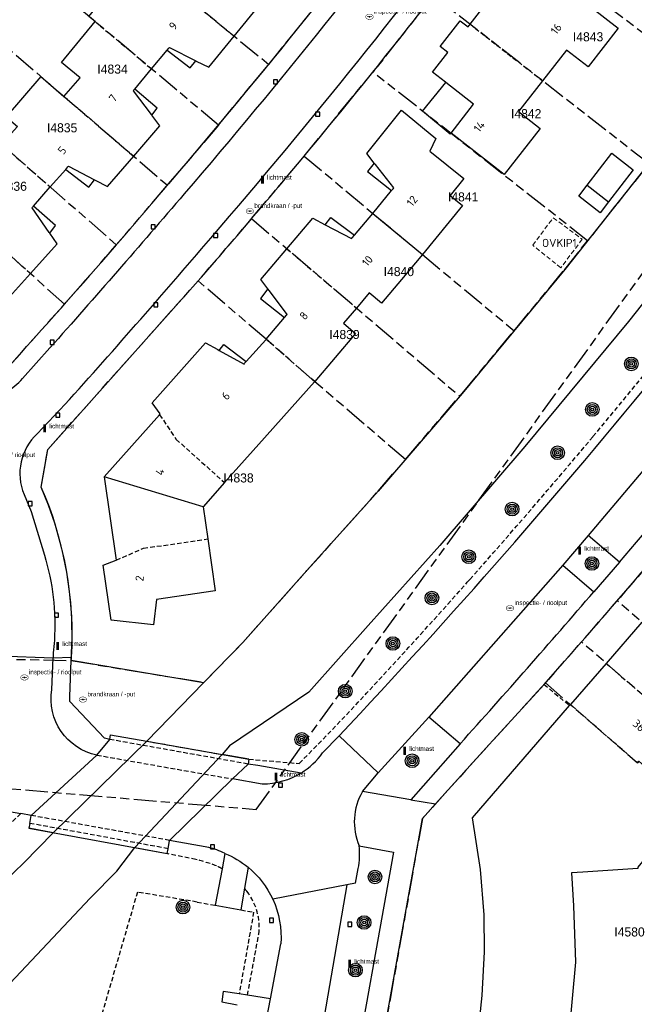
# Model space of a CAD drawing. Extents: x 168491 to 169507, y 481494 to 482503.
# Tile 91 of 108: x 169301 to 169369, y 482013 to 482121. Entities that reach past the tile are written whole.
import ezdxf
from ezdxf.enums import TextEntityAlignment as Align

# ---------------------------------------------------------------- set-up
doc = ezdxf.new("R2010")
doc.units = 0
doc.header["$LTSCALE"] = 0.5
doc.linetypes.add('KAD', pattern=[12, 5, -1, 2, -1, 2, -1])
doc.linetypes.add('STIPPELFIJN', pattern=[1.5, 1, -0.5])
doc.layers.get('0').update_dxf_attribs({"linetype": 'CONTINUOUS'})
for name, color, linetype in [('G01', 3, 'KAD'), ('G_BTD', 3, 'CONTINUOUS'), ('G_GBIP1', 7, 'CONTINUOUS'), ('G_OBDP1', 7, 'CONTINUOUS'), ('G_OTD', 7, 'CONTINUOUS'), ('G_PNDMV', 1, 'CONTINUOUS'), ('G_WGD', 2, 'CONTINUOUS'), ('G_WTD', 4, 'CONTINUOUS'), ('LSHD', 7, 'CONTINUOUS'), ('NAR', 7, 'CONTINUOUS'), ('OVKIP1', 7, 'CONTINUOUS'), ('PPAL', 7, 'CONTINUOUS'), ('PPUT', 7, 'CONTINUOUS'), ('PVGO', 7, 'CONTINUOUS'), ('Q23', 4, 'CONTINUOUS'), ('Z01', 2, 'CONTINUOUS')]:
    doc.layers.add(name, color=color, linetype=linetype)
doc.layers.add('OBWVM', color=7, linetype='CONTINUOUS', lineweight=70)
doc.layers.add('PND', color=8, linetype='CONTINUOUS', lineweight=25)
doc.styles.add('ISO', font='isocpeur.ttf', dxfattribs={"height": 1})

# ---------------------------------------------------------------- blocks, each defined once
blk = doc.blocks.new('PAAL')
at = {"linetype": 'ByBlock', "lineweight": -2}
h = blk.add_hatch(color=0, dxfattribs=at)
h.dxf.hatch_style = 1
h.paths.add_polyline_path([(0.15, 0.8), (-0.15, 0.8), (-0.15, -0.1), (0, -0.1, -0.414214), (-0.1, 0, -1), (0.1, 0, -0.414214), (0, -0.1), (0.15, -0.1)])
at = {"linetype": 'ByBlock', "lineweight": -2, "true_color": 0x681648}
h = blk.add_hatch(color=219, dxfattribs=at)
h.dxf.hatch_style = 1
h.paths.add_polyline_path([(-0.1, 0, 1), (0.1, 0, 1)])
at = {"color": 0, "linetype": 'ByBlock', "lineweight": -2}
blk.add_attdef('PAAL', (0.5, 0.35), '', height=0.5, dxfattribs=at)
blk = doc.blocks.new('put')
at = {"linetype": 'ByBlock', "lineweight": -2}
h = blk.add_hatch(color=0, dxfattribs=at)
h.dxf.hatch_style = 1
edge = h.paths.add_edge_path()
edge.add_spline(control_points=[(0.44, 0), (0.44, 0.04), (0.43, 0.09), (0.36, 0.2), (0.28, 0.26), (0.09, 0.32), (-0.02, 0.33), (-0.22, 0.29), (-0.31, 0.24), (-0.42, 0.12), (-0.44, 0.06), (-0.44, -0.06), (-0.42, -0.12), (-0.33, -0.22), (-0.28, -0.26), (-0.1, -0.33), (0.04, -0.33), (0.27, -0.27), (0.37, -0.2), (0.43, -0.08), (0.44, -0.04), (0.44, 0)], knot_values=[0, 0, 0, 0, 0.380029, 0.380029, 1.118666, 1.118666, 1.857303, 1.857303, 2.59594, 2.59594, 3.13294, 3.13294, 3.66994, 3.66994, 4.20694, 4.20694, 5.079565, 5.079565, 5.952189, 5.952189, 6.283185, 6.283185, 6.283185, 6.283185], degree=3, periodic=0)
edge = h.paths.add_edge_path(flags=16)
edge.add_ellipse((0, 0), major_axis=(0.392, 0), ratio=0.689655, start_angle=0, end_angle=360)
h = blk.add_hatch(color=0, dxfattribs=at)
h.dxf.hatch_style = 1
h.paths.add_polyline_path([(-0.1, 0, -0.096396), (-0.09, 0.04), (-0.25, 0.04, 1), (-0.25, -0.04), (-0.09, -0.04, -0.096396)])
at = {"linetype": 'ByBlock', "lineweight": -2, "true_color": 0x681648}
h = blk.add_hatch(color=219, dxfattribs=at)
h.dxf.hatch_style = 1
h.paths.add_polyline_path([(0.1, 0, 1), (-0.1, 0, 1)])
at = {"linetype": 'ByBlock', "lineweight": -2}
h = blk.add_hatch(color=0, dxfattribs=at)
h.dxf.hatch_style = 1
h.paths.add_polyline_path([(0.25, 0.04), (0.09, 0.04, -0.096396), (0.1, 0, -0.096396), (0.09, -0.04), (0.25, -0.04, 1)])
at = {"color": 0, "linetype": 'ByBlock', "lineweight": -2}
blk.add_attdef('PUT', (0.5, 0.35), '', height=0.5, dxfattribs=at)
blk = doc.blocks.new('BOOM')
at = {"color": 0}
for radius in [0.75, 0.55, 0.35, 0.15]:
    blk.add_circle((0, 0), radius, dxfattribs=at)
blk = doc.blocks.new('Q23')
for p, q in [((0.22, 0.22), (-0.23, 0.22)), ((-0.23, 0.22), (-0.23, -0.23)), ((0.22, -0.23), (0.22, 0.22)), ((-0.23, -0.23), (0.22, -0.23))]:
    blk.add_line(p, q)

msp = doc.modelspace()

# ---------------------------------------------------------------- linework, layer by layer
at = {"layer": 'G01'}
for p, q in [((169307.044, 482134.071), (169328.708, 482116.335)), ((169377.322, 482114.238), (169353.337, 482132.354)), ((169323.167, 482109.653), (169301.75, 482127.603)), ((169346.853, 482123.918), (169340.193, 482115.485)), ((169370.616, 482105.402), (169346.853, 482123.918)), ((169328.708, 482116.335), (169334.163, 482123.074)), ((169296.298, 482121.254), (169317.539, 482103.026)), ((169323.167, 482109.653), (169328.708, 482116.335)), ((169290.85, 482114.91), (169311.902, 482096.445)), ((169332.615, 482106.231), (169340.193, 482115.485)), ((169363.866, 482096.897), (169340.193, 482115.485)), ((169323.167, 482109.653), (169317.539, 482103.026)), ((169306.178, 482089.905), (169285.267, 482108.726)), ((169370.616, 482105.402), (169363.866, 482096.897)), ((169311.902, 482096.445), (169317.539, 482103.026)), ((169326.822, 482099.342), (169320.929, 482092.495)), ((169326.822, 482099.342), (169349.772, 482079.78)), ((169311.902, 482096.445), (169306.178, 482089.905)), ((169343.773, 482072.802), (169349.772, 482079.78)), ((169371.031, 482061.78), (169367.131, 482057.227)), ((169367.131, 482057.227), (169363.198, 482052.698)), ((169385.418, 482041.391), (169367.131, 482057.227)), ((169363.198, 482052.698), (169359.216, 482048.188)), ((169381.484, 482036.86), (169363.198, 482052.698)), ((169291.891, 482050.982), (169306.943, 482050.643))]:
    msp.add_line(p, q, dxfattribs=at)
for points in [[(169293.214, 482005.006), (169294.485, 482020.094), (169295.9, 482036.89), (169327.33, 482034.24), (169416.168, 482157.446), (169457.25, 482214.42)], [(169326.822, 482099.342), (169330.667, 482103.898), (169332.615, 482106.231)], [(169332.615, 482106.231), (169340.204, 482099.916), (169345.661, 482095.374), (169355.764, 482086.992)], [(169278.512, 482101.253), (169294.087, 482083.438), (169300.368, 482083.41), (169306.178, 482089.905)], [(169355.764, 482086.992), (169361.35, 482093.726), (169363.866, 482096.897)], [(169306.943, 482050.643), (169307.036, 482053.232), (169307.015, 482054.755), (169306.984, 482055.491), (169306.898, 482056.777), (169306.751, 482058.243), (169306.436, 482060.404), (169305.838, 482063.254), (169305.128, 482065.777), (169304.435, 482067.785), (169303.633, 482069.767), (169304.351, 482073.917), (169320.929, 482092.495)], [(169343.773, 482072.802), (169333.79, 482081.371), (169328.427, 482086.042), (169320.929, 482092.495)], [(169349.772, 482079.78), (169350.024, 482080.073), (169355.764, 482086.992)], [(169306.943, 482050.643), (169321.562, 482048.233), (169325.854, 482052.644), (169332.922, 482060.556), (169340.768, 482069.307), (169343.773, 482072.802)], [(169359.216, 482048.188), (169353.02, 482041.4), (169352.457, 482040.777), (169345.65, 482033.247), (169339.947, 482001.323)], [(169359.216, 482048.188), (169369.368, 482039.377), (169369.517, 482039.553), (169377.675, 482032.472)]]:
    msp.add_lwpolyline(points, dxfattribs=at)
at = {"layer": 'G_BTD', "linetype": 'STIPPELFIJN', "lineweight": -3, "transparency": 33554687}
for points in [[(169378.014, 482091.982, -0.00731508), (169364.462, 482075.319)], [(169350.892, 482059.589, 0.00710064), (169364.462, 482075.319)], [(169335.741, 482043.042, 0.00752901), (169350.606, 482059.267)], [(169322.949, 482028.024, 0.02900164), (169320.679, 482028.732)], [(169323.565, 482027.7, 0.01927206), (169322.949, 482028.024)], [(169326.321, 482025.186, 0.01376344), (169326.042, 482025.558)], [(169327.612, 482020.509, 0.1977583), (169326.321, 482025.186)]]:
    msp.add_lwpolyline(points, format="xyb", dxfattribs=at)
for points in [[(169350.606, 482059.267), (169350.749, 482059.428), (169350.892, 482059.589)], [(169332.069, 482039.31), (169335.741, 482043.042)], [(169326.519, 482039.774), (169332.069, 482039.31)], [(169301.367, 482033.783), (169274.334, 482008.57)], [(169320.679, 482028.732), (169317.518, 482029.376)], [(169320.81, 482024.035), (169314.237, 482025.133), (169308.76, 482006.389)], [(169320.81, 482024.035), (169322.819, 482023.678)], [(169325.645, 482023.175), (169327.048, 482022.926), (169325.452, 482013.912)], [(169326.37, 482013.77), (169327.612, 482020.509)]]:
    msp.add_lwpolyline(points, dxfattribs=at)
at = {"layer": 'G_BTD', "linetype": 'Continuous', "lineweight": 25, "transparency": 33554687}
for points in [[(169321.519, 482048.189), (169306.943, 482050.643)], [(169311.276, 482042.471), (169315.268, 482041.765)], [(169326.519, 482039.774), (169323.569, 482040.296)], [(169304.932, 482031.679), (169302.257, 482032.168)], [(169313.945, 482030.03), (169317.518, 482029.376)]]:
    msp.add_lwpolyline(points, dxfattribs=at)
at = {"layer": 'G_GBIP1', "linetype": 'Continuous', "lineweight": 25, "transparency": 33554687}
for points in [[(169348.809, 482108.758), (169348.721, 482108.645), (169345.654, 482111.198), (169348.236, 482114.346)], [(169363.829, 482103.028), (169366.549, 482106.546)], [(169366.549, 482106.546), (169368.908, 482104.722)], [(169368.908, 482104.722), (169366.189, 482101.204)]]:
    msp.add_lwpolyline(points, dxfattribs=at)
at = {"layer": 'G_OBDP1', "linetype": 'Continuous', "lineweight": 25, "transparency": 33554687}
for points in [[(169309.763, 482040.227), (169311.183, 482041.947)], [(169311.183, 482041.947), (169311.276, 482042.471)], [(169311.276, 482042.471), (169315.268, 482041.765)], [(169315.268, 482041.765), (169326.519, 482039.774)], [(169302.512, 482033.577), (169309.763, 482040.227)], [(169326.519, 482039.774), (169326.425, 482039.245)], [(169324.731, 482037.596), (169326.425, 482039.245)], [(169317.781, 482030.83), (169324.731, 482037.596)], [(169302.356, 482032.709), (169302.512, 482033.577)], [(169302.356, 482032.709), (169302.257, 482032.168)], [(169302.257, 482032.168), (169317.518, 482029.376)], [(169317.518, 482029.376), (169317.617, 482029.917)], [(169317.617, 482029.917), (169317.781, 482030.83)]]:
    msp.add_lwpolyline(points, dxfattribs=at)
at = {"layer": 'G_OTD', "linetype": 'STIPPELFIJN', "lineweight": -3, "transparency": 33554687}
msp.add_lwpolyline([(169359.076, 482048.016), (169361.884, 482045.686)], dxfattribs=at)
at = {"layer": 'G_PNDMV', "linetype": 'Continuous', "lineweight": 25, "transparency": 33554687}
for points in [[(169309.574, 482121.044), (169308.875, 482121.63), (169314.238, 482128.181), (169314.598, 482127.886)], [(169350.909, 482120.757), (169355.019, 482126.05), (169358.496, 482123.329)], [(169361.359, 482124.9), (169367.228, 482120.329), (169363.914, 482116.067), (169361.546, 482117.909), (169358.907, 482114.525)], [(169324.909, 482119.445), (169327.71, 482122.866), (169326.84, 482123.97)], [(169306.134, 482112.813), (169307.902, 482114.87), (169305.877, 482116.528), (169309.574, 482121.044)], [(169348.236, 482114.346), (169348.184, 482114.386), (169346.784, 482115.473), (169348.475, 482117.628), (169347.608, 482118.305), (169349.823, 482121.151), (169350.691, 482120.476), (169350.909, 482120.757)], [(169320.665, 482116.739), (169320.726, 482116.708), (169322.105, 482116.021), (169324.909, 482119.445)], [(169315.789, 482115.837), (169317.505, 482117.897)], [(169317.505, 482117.897), (169317.681, 482118.108), (169317.75, 482118.191), (169320.665, 482116.739)], [(169313.942, 482113.62), (169315.789, 482115.837)], [(169303.565, 482115.019), (169299.741, 482110.567), (169300.991, 482109.49), (169299.26, 482107.533)], [(169303.565, 482115.019), (169306.134, 482112.813)], [(169358.907, 482114.525), (169356.263, 482111.134), (169358.629, 482109.282), (169354.662, 482104.194), (169348.809, 482108.758)], [(169315.814, 482110.756), (169315.773, 482110.811), (169313.786, 482113.434), (169313.885, 482113.552), (169313.942, 482113.62)], [(169348.809, 482108.758), (169351.294, 482111.971), (169348.236, 482114.346)], [(169340.339, 482105.469), (169339.511, 482106.517), (169343.343, 482111.275), (169347.152, 482108.188), (169346.466, 482106.786), (169350.235, 482103.756), (169348.72, 482101.895), (169350.068, 482100.798), (169345.661, 482095.374)], [(169313.818, 482106.219), (169316.707, 482109.578), (169315.814, 482110.756)], [(169309.497, 482103.633), (169309.577, 482103.591), (169310.943, 482102.874), (169313.818, 482106.219)], [(169304.623, 482102.83), (169306.321, 482104.77)], [(169306.321, 482104.77), (169306.567, 482105.051), (169306.639, 482105.133), (169309.497, 482103.633)], [(169342.252, 482102.424), (169342.424, 482102.635), (169342.503, 482102.731), (169340.472, 482105.301), (169340.339, 482105.469)], [(169302.755, 482100.696), (169304.623, 482102.83)], [(169362.885, 482101.806), (169363.829, 482103.028)], [(169363.829, 482103.028), (169366.189, 482101.204)], [(169340.204, 482099.916), (169342.252, 482102.424)], [(169365.244, 482099.982), (169362.885, 482101.806)], [(169304.562, 482097.747), (169304.514, 482097.816), (169302.612, 482100.533), (169302.678, 482100.608), (169302.755, 482100.696)], [(169366.189, 482101.204), (169365.244, 482099.982)], [(169330.716, 482096.023), (169333.577, 482099.398), (169334.946, 482098.671)], [(169338.15, 482097.502), (169340.204, 482099.916)], [(169340.204, 482099.916), (169345.661, 482095.374)], [(169334.946, 482098.671), (169337.838, 482097.135), (169337.925, 482097.238), (169338.15, 482097.502)], [(169302.431, 482093.278), (169305.389, 482096.566), (169304.562, 482097.747)], [(169328.627, 482091.6), (169327.853, 482092.645), (169330.716, 482096.023)], [(169345.661, 482095.374), (169343.341, 482092.642), (169341.129, 482090.037), (169339.802, 482091.164), (169338.38, 482089.49)], [(169302.431, 482093.278), (169299.475, 482089.992), (169298.133, 482090.731), (169298.027, 482090.789)], [(169330.446, 482088.437), (169330.657, 482088.688), (169330.725, 482088.769), (169328.78, 482091.394), (169328.627, 482091.6)], [(169338.38, 482089.49), (169336.952, 482087.808), (169338.27, 482086.67), (169333.779, 482081.38)], [(169328.427, 482086.042), (169330.446, 482088.437)], [(169316.671, 482077.74), (169316.746, 482077.824), (169315.871, 482079.061), (169321.755, 482085.648), (169323.091, 482084.912), (169323.251, 482084.824)], [(169326.234, 482083.597), (169328.383, 482085.99), (169328.427, 482086.042)], [(169323.251, 482084.824), (169325.984, 482083.318), (169326.055, 482083.398), (169326.234, 482083.597)], [(169333.779, 482081.38), (169333.746, 482081.341), (169327.604, 482074.472), (169323.831, 482070.259)], [(169310.546, 482070.888), (169316.671, 482077.74)], [(169310.546, 482070.888), (169311.903, 482061.715)], [(169321.466, 482067.587), (169310.546, 482070.888)], [(169323.831, 482070.259), (169321.466, 482067.587)], [(169321.466, 482067.587), (169321.977, 482064.05)], [(169321.977, 482064.05), (169322.806, 482058.317), (169316.327, 482057.361), (169316.018, 482054.578), (169311.338, 482055.099), (169310.459, 482061.154), (169311.903, 482061.715)], [(169369.85, 482054.873), (169365.92, 482050.34)], [(169365.92, 482050.34), (169361.976, 482045.792)], [(169351.795, 482009.505), (169352.256, 482013.732), (169352.504, 482018.564), (169352.461, 482022.625), (169352.044, 482027.622), (169351.196, 482033.321), (169361.884, 482045.686)], [(169361.884, 482045.686), (169361.976, 482045.792)], [(169376.968, 482031.666), (169372.561, 482026.643), (169370.1, 482028.733), (169369.401, 482027.883), (169369.411, 482027.744), (169363.335, 482027.326), (169362.077, 482027.24), (169362.333, 482023.613), (169362.522, 482017.43), (169361.836, 482009.803)]]:
    msp.add_lwpolyline(points, dxfattribs=at)
at = {"layer": 'G_PNDMV', "linetype": 'STIPPELFIJN', "lineweight": -3, "transparency": 33554687}
for points in [[(169317.07, 482125.863), (169324.909, 482119.445)], [(169309.574, 482121.044), (169315.789, 482115.837)], [(169350.909, 482120.757), (169358.907, 482114.525)], [(169306.134, 482112.813), (169313.818, 482106.219)], [(169299.26, 482107.533), (169304.623, 482102.83)], [(169302.431, 482093.278), (169292.477, 482102.237)], [(169330.716, 482096.023), (169338.38, 482089.49)], [(169333.779, 482081.38), (169328.427, 482086.042)], [(169316.671, 482077.74), (169318.515, 482075.01), (169323.831, 482070.259)], [(169311.903, 482061.715), (169314.897, 482063.016), (169321.977, 482064.05)], [(169365.92, 482050.34), (169373.317, 482043.934)], [(169369.517, 482039.553), (169369.368, 482039.377), (169361.976, 482045.792)]]:
    msp.add_lwpolyline(points, dxfattribs=at)
at = {"layer": 'G_WGD', "linetype": 'Continuous', "lineweight": 25, "transparency": 33554687}
for points in [[(169317.67, 482103.181, 0.01624481), (169347.39, 482140.126)], [(169340.19, 482115.481, 0.00790415), (169355.723, 482135.521)], [(169320.929, 482092.495, 0.00935013), (169340.19, 482115.481)], [(169300.368, 482083.41, 0.00817453), (169317.67, 482103.181)], [(169336.461, 482042.348, 0.01854699), (169372.222, 482083.151)], [(169359.076, 482048.016, 0.01015564), (169382.708, 482075.784)], [(169306.968, 482051.035, 0.11760424), (169303.633, 482069.767)], [(169306.78, 482046.146, -0.03039016), (169306.796, 482046.673)], [(169332.286, 482038.256, 0.09983761), (169334.657, 482040.482)], [(169323.842, 482029.413, 0.04891445), (169322.118, 482030.049)], [(169338.576, 482027.725, 0.07487297), (169338.689, 482030.249)], [(169326.428, 482027.876, -0.11300952), (169329.158, 482024.34)], [(169329.158, 482024.34, -0.12640639), (169330.049, 482019.444)]]:
    msp.add_lwpolyline(points, format="xyb", dxfattribs=at)
at = {"layer": 'G_WGD', "lineweight": -3, "transparency": 33554687}
for points in [[(169349.781, 482139.937, -0.01622187), (169319.402, 482102.065)], [(169322.319, 482097.197, 0.01758228), (169354.045, 482136.677)], [(169319.402, 482102.065, -0.00409156), (169304.586, 482085.089)], [(169305.692, 482078.259, 0.00722675), (169322.319, 482097.197)], [(169299.739, 482080.254, 0.0983658), (169301.553, 482081.725)], [(169303.193, 482075.635, 0.31745874), (169301.74, 482068.954)], [(169367.369, 482061.491, 0.00518717), (169377.437, 482073.407)], [(169303.977, 482062.261, -0.08865791), (169305.072, 482052.888)], [(169349.817, 482041.484, 0.00578187), (169364.554, 482058.229)], [(169305.072, 482052.888, -0.01363208), (169304.951, 482051.492)], [(169309.763, 482040.227, -0.40465566), (169304.798, 482047.47)], [(169332.286, 482038.256, -0.13833562), (169327.999, 482037.021)], [(169339.039, 482036.203, 0.23647213), (169338.689, 482030.249)], [(169323.879, 482029.398, -0.07480698), (169326.428, 482027.876)]]:
    msp.add_lwpolyline(points, format="xyb", dxfattribs=at)
at = {"layer": 'G_WGD', "linetype": 'Continuous', "lineweight": 25, "transparency": 33554687}
for points in [[(169303.633, 482069.767), (169304.351, 482073.917), (169320.929, 482092.495)], [(169363.948, 482064.439), (169361.136, 482061.157)], [(169367.369, 482061.491), (169363.948, 482064.439)], [(169367.369, 482061.491), (169364.554, 482058.229)], [(169361.136, 482061.157), (169364.554, 482058.229)], [(169306.796, 482046.673), (169306.943, 482050.643)], [(169306.943, 482050.643), (169306.956, 482050.839), (169306.968, 482051.035)], [(169359.076, 482048.016), (169353.02, 482041.4), (169347.111, 482034.863)], [(169311.183, 482041.947), (169310.598, 482042.109), (169306.78, 482046.146)], [(169346.358, 482044.415), (169340.786, 482038.291)], [(169349.817, 482041.484), (169346.358, 482044.415)], [(169334.657, 482040.482), (169336.461, 482042.348)], [(169349.817, 482041.484), (169344.372, 482035.318)], [(169327.506, 482039.095), (169326.425, 482039.245)], [(169332.286, 482038.256), (169327.506, 482039.095)], [(169339.039, 482036.203), (169340.786, 482038.291)], [(169344.372, 482035.318), (169339.039, 482036.203)], [(169296.157, 482034.72), (169301.367, 482033.783)], [(169339.947, 482001.323), (169345.65, 482033.247), (169347.111, 482034.863)], [(169302.512, 482033.577), (169301.367, 482033.783)], [(169322.118, 482030.049), (169317.781, 482030.83)], [(169338.689, 482030.249), (169342.47, 482029.543), (169337.495, 482001.855), (169334.044, 482002.385)], [(169323.879, 482029.398), (169323.565, 482027.7)], [(169323.879, 482029.398), (169323.842, 482029.413)], [(169323.565, 482027.7), (169322.819, 482023.678)], [(169326.428, 482027.876), (169326.042, 482025.558)], [(169338.283, 482026.119), (169338.576, 482027.725)], [(169326.042, 482025.558), (169325.645, 482023.175)], [(169337.333, 482025.934), (169333.859, 482005.885)], [(169338.283, 482026.119), (169337.333, 482025.934)], [(169322.819, 482023.678), (169325.645, 482023.175)], [(169328.891, 482013.38), (169330.049, 482019.444)], [(169325.452, 482013.912), (169323.676, 482014.186), (169323.528, 482013.048), (169325.24, 482012.714)], [(169326.37, 482013.77), (169325.452, 482013.912)], [(169328.891, 482013.38), (169326.37, 482013.77)]]:
    msp.add_lwpolyline(points, dxfattribs=at)
at = {"layer": 'G_WGD', "lineweight": -3, "transparency": 33554687}
for points in [[(169304.586, 482085.089), (169301.553, 482081.725)], [(169303.193, 482075.635), (169305.692, 482078.259)], [(169373.954, 482076.292), (169363.948, 482064.439)], [(169301.74, 482068.954), (169302.522, 482067.079), (169303.977, 482062.261)], [(169361.136, 482061.157), (169346.358, 482044.415)], [(169298.992, 482051.184), (169304.931, 482050.958)], [(169304.798, 482047.47), (169304.931, 482050.958)], [(169304.951, 482051.492), (169304.931, 482050.958)], [(169304.931, 482050.958), (169306.968, 482051.035)], [(169340.786, 482038.291), (169336.461, 482042.348)], [(169327.999, 482037.021), (169324.731, 482037.596)], [(169344.372, 482035.318), (169347.111, 482034.863)], [(169337.333, 482025.934), (169329.158, 482024.34)], [(169327.653, 482006.893), (169328.891, 482013.38)]]:
    msp.add_lwpolyline(points, dxfattribs=at)
at = {"layer": 'G_WGD', "linetype": 'STIPPELFIJN', "lineweight": -3, "transparency": 33554687}
for points in [[(169326.425, 482039.245), (169311.183, 482041.947)], [(169309.763, 482040.227), (169324.731, 482037.596)], [(169317.781, 482030.83), (169302.512, 482033.577)], [(169317.617, 482029.917), (169302.356, 482032.709)]]:
    msp.add_lwpolyline(points, dxfattribs=at)
at = {"layer": 'G_WTD', "linetype": 'Continuous', "lineweight": 25, "transparency": 33554687}
for points in [[(169403.148, 482150.267), (169403.122, 482150.228), (169391.167, 482133.206), (169381.16, 482119.347), (169371.87, 482106.982), (169361.35, 482093.726), (169350.024, 482080.073), (169340.768, 482069.307), (169332.922, 482060.556), (169325.854, 482052.644), (169321.519, 482048.189)], [(169410.674, 482145.201), (169398.555, 482127.945), (169388.463, 482113.968), (169379.049, 482101.438), (169368.393, 482088.011), (169356.953, 482074.221), (169347.584, 482063.323), (169339.68, 482054.508), (169333.131, 482047.177)], [(169333.131, 482047.177), (169324.397, 482041.253)], [(169304.932, 482031.679), (169315.268, 482041.765)], [(169324.397, 482041.253), (169323.569, 482040.296)], [(169323.569, 482040.296), (169313.945, 482030.03)], [(169279.403, 482007.651), (169290.203, 482017.65), (169292.814, 482020.002), (169298.483, 482025.283), (169301.722, 482028.374), (169304.932, 482031.679)], [(169293.089, 482007.621), (169309.015, 482024.467), (169311.961, 482027.451), (169313.945, 482030.03)]]:
    msp.add_lwpolyline(points, dxfattribs=at)
at = {"layer": 'G_WTD', "linetype": 'STIPPELFIJN', "lineweight": -3, "transparency": 33554687}
msp.add_lwpolyline([(169315.268, 482041.765), (169323.569, 482040.296)], dxfattribs=at)
at = {"layer": 'LSHD', "linetype": 'Continuous', "lineweight": 13, "transparency": 33554687}
for points in [[(169403.148, 482150.267), (169403.122, 482150.228), (169391.167, 482133.206), (169381.16, 482119.347), (169371.87, 482106.982), (169361.35, 482093.726), (169350.024, 482080.073), (169340.768, 482069.307), (169332.922, 482060.556), (169325.854, 482052.644), (169321.519, 482048.189)], [(169315.268, 482041.765), (169321.519, 482048.189)], [(169333.131, 482047.177), (169324.397, 482041.253)], [(169304.932, 482031.679), (169315.268, 482041.765)], [(169324.397, 482041.253), (169323.569, 482040.296)], [(169323.569, 482040.296), (169313.945, 482030.03)], [(169279.403, 482007.651), (169290.203, 482017.65), (169292.814, 482020.002), (169298.483, 482025.283), (169301.722, 482028.374), (169304.932, 482031.679)], [(169293.089, 482007.621), (169309.015, 482024.467), (169311.961, 482027.451), (169313.945, 482030.03)]]:
    msp.add_lwpolyline(points, dxfattribs=at)
at = {"layer": 'OBWVM', "linetype": 'STIPPELFIJN', "lineweight": 13, "transparency": 33554687}
msp.add_lwpolyline([(169357.815, 482096.408), (169360.086, 482099.446), (169363.273, 482097.064), (169360.922, 482093.919), (169357.815, 482096.408)], dxfattribs=at)
at = {"layer": 'PND', "linetype": 'Continuous', "lineweight": 25, "transparency": 33554687}
for points in [[(169317.505, 482117.897), (169320.063, 482115.949), (169320.665, 482116.739)], [(169315.814, 482110.756), (169316.399, 482111.524), (169313.942, 482113.62)], [(169306.321, 482104.77), (169308.879, 482102.822), (169309.497, 482103.633)], [(169340.339, 482105.469), (169339.596, 482104.532), (169342.252, 482102.424)], [(169304.562, 482097.747), (169305.212, 482098.599), (169302.755, 482100.696)], [(169334.946, 482098.671), (169335.57, 482099.457), (169338.15, 482097.502)], [(169328.627, 482091.6), (169327.79, 482090.545), (169330.446, 482088.437)], [(169323.251, 482084.824), (169323.763, 482085.47), (169326.234, 482083.597)]]:
    msp.add_lwpolyline(points, dxfattribs=at)

# ---------------------------------------------------------------- block references
at = {"layer": 'PPAL', "linetype": 'Continuous', "lineweight": 13, "transparency": 33554687}
for p in [(169328.024, 482103.29), (169304.015, 482075.885), (169362.997, 482062.402), (169305.451, 482051.9), (169343.704, 482040.344), (169329.519, 482037.509), (169337.642, 482016.899)]:
    msp.add_blockref('PAAL', p, dxfattribs=at).add_auto_attribs({'PAAL': 'lichtmast'})
at = {"layer": 'PPUT', "linetype": 'Continuous', "lineweight": 13, "transparency": 33554687}
for p, values in [((169339.818, 482121.584), {'PUT': 'inspectie- / rioolput'}), ((169326.63, 482100.17), {'PUT': 'brandkraan / -put'}), ((169296.649, 482072.716), {'PUT': 'inspectie- / rioolput'}), ((169355.31, 482056.424), {'PUT': 'inspectie- / rioolput'}), ((169301.774, 482048.785), {'PUT': 'inspectie- / rioolput'}), ((169308.22, 482046.35), {'PUT': 'brandkraan / -put'})]:
    msp.add_blockref('put', p, dxfattribs=at).add_auto_attribs(values)
at = {"layer": 'PVGO', "linetype": 'Continuous', "lineweight": 0, "transparency": 33554687}
for p in [(169368.687, 482083.334), (169364.386, 482078.318), (169360.564, 482073.542), (169355.546, 482067.333), (169350.767, 482062.079), (169364.351, 482061.341), (169346.705, 482057.541), (169342.404, 482052.526), (169337.148, 482047.272), (169332.346, 482041.961), (169344.519, 482039.608), (169340.423, 482026.799), (169319.254, 482023.482), (169339.228, 482021.784), (169338.272, 482016.53)]:
    msp.add_blockref('BOOM', p, dxfattribs=at)
at = {"layer": 'Q23'}
for p in [(169329.46, 482114.412), (169334.113, 482110.861), (169315.974, 482098.429), (169322.863, 482097.485), (169316.27, 482089.84), (169304.843, 482085.718), (169305.463, 482077.696), (169302.409, 482067.935), (169305.324, 482055.64), (169329.999, 482036.932), (169322.502, 482030.131), (169329.007, 482022.025), (169337.666, 482021.589)]:
    msp.add_blockref('Q23', p, dxfattribs=at)

# ---------------------------------------------------------------- texts
at = {"layer": 'NAR', "linetype": 'Continuous', "lineweight": 25, "transparency": 33554687, "style": 'ISO'}
for s, rotation, p in [('9', 50.7, (169318.172, 482120.579)), ('16', 52.1, (169360.404, 482120.255)), ('7', 49.4, (169311.533, 482112.616)), ('14', 52, (169351.923, 482109.49)), ('5', 49.3, (169305.926, 482106.864)), ('12', 50.9, (169344.52, 482101.283)), ('10', 50.2, (169339.598, 482094.68)), ('8', 49.7, (169332.573, 482088.639)), ('6', 48.2, (169323.971, 482079.81)), ('4', 73.2, (169316.703, 482071.436)), ('2', 83.6, (169314.472, 482059.706)), ('36', 319.1, (169369.535, 482043.483))]:
    msp.add_text(s, height=0.9, rotation=rotation, dxfattribs=at).set_placement(p, align=Align.MIDDLE_CENTER)
at = {"layer": 'OVKIP1', "linetype": 'Continuous', "lineweight": 70, "transparency": 33554687, "style": 'ISO'}
msp.add_text('OVKIP1', height=0.9, dxfattribs=at).set_placement((169360.758, 482096.664), align=Align.MIDDLE_CENTER)
at = {"layer": 'Z01', "ltscale": 0.5}
for s, p in [('I4843', (169362.25, 482118.878)), ('I4834', (169309.8156, 482115.3145)), ('I4842', (169355.4258, 482110.4075)), ('I4835', (169304.2562, 482108.8495)), ('I4836', (169298.6956, 482102.4075)), ('I4841', (169348.4758, 482101.2385)), ('I4840', (169341.3859, 482093.0055)), ('I4839', (169335.3912, 482086.072)), ('I4838', (169323.703, 482070.2705)), ('I4580', (169366.8176, 482020.243))]:
    msp.add_text(s, height=1, dxfattribs=at).set_placement(p)

doc.saveas('drawing.dxf')
